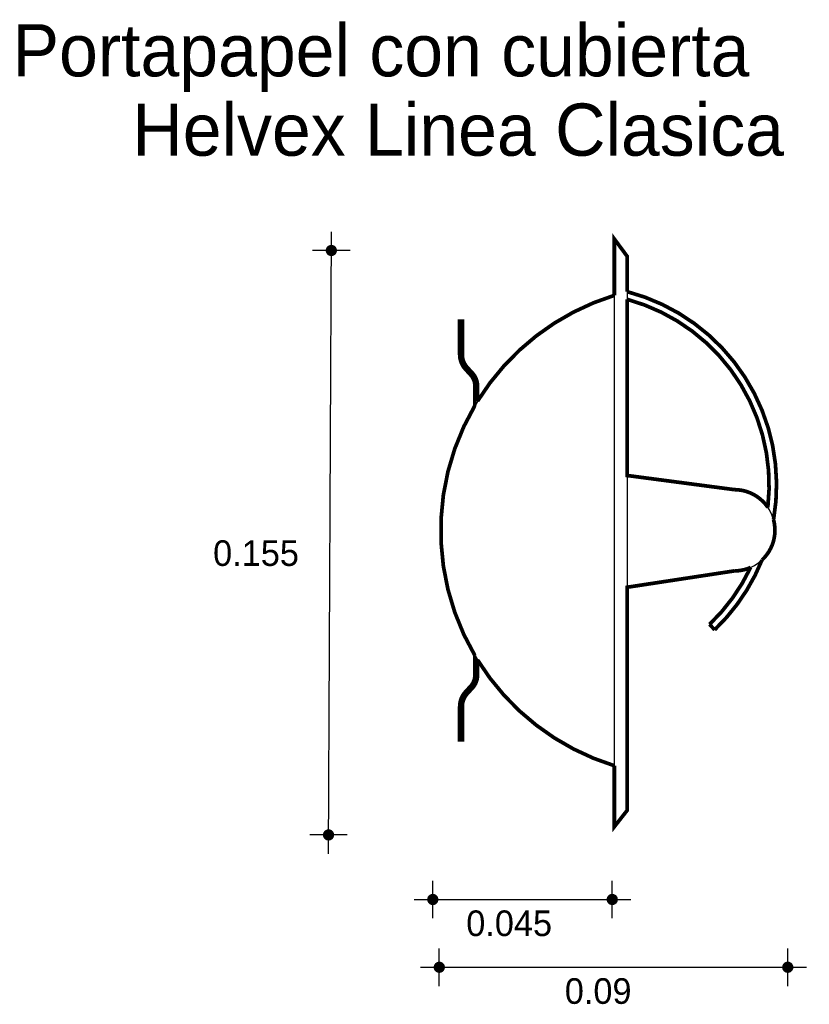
# Model space of a CAD drawing. Extents: x 2.046 to 2.258, y -0.715 to -0.45.
import ezdxf

# ---------------------------------------------------------------- set-up
doc = ezdxf.new("R2010")
doc.units = 0
doc.header["$MEASUREMENT"] = 0
for name, color, linetype in [('BORDE', 2, 'CONTINUOUS'), ('COTAS', 6, 'CONTINUOUS'), ('DIBUJO', 5, 'CONTINUOUS'), ('TEXTO', 4, 'CONTINUOUS')]:
    doc.layers.add(name, color=color, linetype=linetype)

msp = doc.modelspace()

# ---------------------------------------------------------------- linework, layer by layer
at = {"layer": 'BORDE', "const_width": 0.001}
for points in [[(2.209469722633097, -0.6624018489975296), (2.209469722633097, -0.6024608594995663), (2.238240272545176, -0.5980750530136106, 0.1036076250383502), (2.24262381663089, -0.5971568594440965, -0.09188028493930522), (2.231584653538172, -0.6124464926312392), (2.232965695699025, -0.6138931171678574, 0.1066113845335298), (2.245689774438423, -0.5951405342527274, 0.2775544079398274), (2.248788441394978, -0.5843159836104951, 0.3903164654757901), (2.209469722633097, -0.5230265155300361), (2.209469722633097, -0.5135574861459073), (2.205997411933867, -0.508853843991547), (2.205997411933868, -0.5240204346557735, 0.1814129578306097), (2.169240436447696, -0.5524541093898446), (2.169240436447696, -0.5483646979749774, 0.187867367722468), (2.167896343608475, -0.5449137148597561), (2.166501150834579, -0.5433943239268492, -0.187867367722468), (2.165157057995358, -0.5399433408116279), (2.165157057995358, -0.5310041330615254), (2.16444273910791, -0.5310041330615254), (2.16444273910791, -0.5399433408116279, 0.187867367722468), (2.165975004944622, -0.5438774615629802), (2.167370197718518, -0.5453968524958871, -0.187867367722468), (2.168526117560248, -0.5483646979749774), (2.168526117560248, -0.553637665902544, 0.2727604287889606), (2.168526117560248, -0.6208102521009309), (2.168526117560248, -0.6260832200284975, -0.1878673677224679), (2.167370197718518, -0.6290510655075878), (2.165975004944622, -0.6305704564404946, 0.1878673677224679), (2.16444273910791, -0.6345045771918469), (2.16444273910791, -0.6434437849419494), (2.165157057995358, -0.6434437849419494), (2.165157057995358, -0.6345045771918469, -0.1878673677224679), (2.166501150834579, -0.6310535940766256), (2.167896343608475, -0.6295342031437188, 0.1878673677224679), (2.169240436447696, -0.6260832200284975), (2.169240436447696, -0.6219938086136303, 0.1814129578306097), (2.205997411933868, -0.6504274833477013), (2.205997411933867, -0.6668381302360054)], [(2.209469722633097, -0.5724320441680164), (2.238240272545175, -0.5762293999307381, -0.247519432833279), (2.24725387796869, -0.5809826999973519, 0.3707160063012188), (2.209469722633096, -0.5250967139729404)]]:
    msp.add_lwpolyline(points, format="xyb", close=True, dxfattribs=at)
at = {"layer": 'COTAS'}
for p, q in [((2.129202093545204, -0.6740664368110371), (2.129957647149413, -0.5069216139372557)), ((2.13499461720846, -0.5119585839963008), (2.124920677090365, -0.5119585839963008)), ((2.134239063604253, -0.6690294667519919), (2.124165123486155, -0.6690294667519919)), ((2.15721365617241, -0.6914157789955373), (2.15721365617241, -0.6813418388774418)), ((2.205443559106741, -0.6914157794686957), (2.205443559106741, -0.6813418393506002)), ((2.152176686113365, -0.6863788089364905), (2.210480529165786, -0.6863788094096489)), ((2.158965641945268, -0.7096296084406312), (2.158965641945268, -0.6995556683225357)), ((2.252610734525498, -0.7096296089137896), (2.252610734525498, -0.6995556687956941)), ((2.153928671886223, -0.7045926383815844), (2.257647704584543, -0.7045926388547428))]:
    msp.add_line(p, q, dxfattribs=at)
at = {"layer": 'COTAS', "const_width": 0.001511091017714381}
for points in [[(2.129957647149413, -0.51271412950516, 1), (2.129957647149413, -0.5112030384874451, 1)], [(2.129202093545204, -0.6697850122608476, 1), (2.129202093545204, -0.6682739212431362, 1)], [(2.156458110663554, -0.6863788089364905, 1), (2.157969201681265, -0.6863788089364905, 1)], [(2.204688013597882, -0.6863788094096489, 1), (2.206199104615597, -0.6863788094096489, 1)], [(2.158210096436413, -0.7045926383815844, 1), (2.159721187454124, -0.7045926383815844, 1)], [(2.251855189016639, -0.7045926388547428, 1), (2.253366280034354, -0.7045926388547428, 1)]]:
    msp.add_lwpolyline(points, format="xyb", close=True, dxfattribs=at)
at = {"layer": 'DIBUJO'}
for p, q in [((2.205997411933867, -0.508853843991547), (2.205997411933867, -0.6668381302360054)), ((2.205997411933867, -0.508853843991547), (2.209469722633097, -0.5135574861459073)), ((2.209469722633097, -0.5135574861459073), (2.209469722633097, -0.6624018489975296)), ((2.16444273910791, -0.5310041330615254), (2.165157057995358, -0.5310041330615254)), ((2.16444273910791, -0.5310041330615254), (2.16444273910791, -0.5399433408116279)), ((2.165157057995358, -0.5310041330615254), (2.165157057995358, -0.5399433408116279)), ((2.165975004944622, -0.5438774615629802), (2.167370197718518, -0.5453968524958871)), ((2.166501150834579, -0.5433943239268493), (2.167896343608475, -0.5449137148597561)), ((2.168526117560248, -0.5483646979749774), (2.168526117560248, -0.553637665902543)), ((2.169240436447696, -0.5483646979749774), (2.169240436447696, -0.5524541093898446)), ((2.209469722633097, -0.5724320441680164), (2.238240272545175, -0.5762293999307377)), ((2.209469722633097, -0.6024608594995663), (2.238240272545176, -0.5980750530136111)), ((2.231584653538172, -0.6124464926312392), (2.232965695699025, -0.6138931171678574)), ((2.168526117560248, -0.6260832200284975), (2.168526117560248, -0.6208102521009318)), ((2.169240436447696, -0.6260832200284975), (2.169240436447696, -0.6219938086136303)), ((2.165975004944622, -0.6305704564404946), (2.167370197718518, -0.6290510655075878)), ((2.166501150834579, -0.6310535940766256), (2.167896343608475, -0.6295342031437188)), ((2.16444273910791, -0.6434437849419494), (2.16444273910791, -0.6345045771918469)), ((2.165157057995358, -0.6434437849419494), (2.165157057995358, -0.6345045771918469)), ((2.16444273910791, -0.6434437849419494), (2.165157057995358, -0.6434437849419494)), ((2.205997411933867, -0.6668381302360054), (2.209469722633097, -0.6624018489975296))]:
    msp.add_line(p, q, dxfattribs=at)
for centre, radius, start, end in [((2.19585338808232, -0.5750184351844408), 0.05374536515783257, 350.038141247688, 75.32422231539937), ((2.225512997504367, -0.5872239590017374), 0.0661478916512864, 107.1593119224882, 252.8406880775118), ((2.19585338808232, -0.5750184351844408), 0.05174536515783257, 353.3812735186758, 74.7434715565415), ((2.170259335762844, -0.5399433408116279), 0.00581659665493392, 180, 222.5599507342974), ((2.170259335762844, -0.5399433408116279), 0.005102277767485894, 180, 222.5599507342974), ((2.164138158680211, -0.5483646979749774), 0.005102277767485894, 0, 42.55995073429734), ((2.164138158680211, -0.5483646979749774), 0.004387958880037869, 0, 42.55995073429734), ((2.238240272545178, -0.5871522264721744), 0.01092282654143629, 269.9999999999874, 90.00000000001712), ((2.19585338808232, -0.5750184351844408), 0.05374536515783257, 313.6713710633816, 338.0129564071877), ((2.19585338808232, -0.5750184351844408), 0.05174536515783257, 313.6713710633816, 334.6698241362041), ((2.164138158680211, -0.6260832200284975), 0.004387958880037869, 317.4400492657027, 0), ((2.164138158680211, -0.6260832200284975), 0.005102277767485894, 317.4400492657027, 0), ((2.170259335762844, -0.6345045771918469), 0.00581659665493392, 137.4400492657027, 180), ((2.170259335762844, -0.6345045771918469), 0.005102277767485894, 137.4400492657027, 180)]:
    msp.add_arc(centre, radius, start, end, dxfattribs=at)

# ---------------------------------------------------------------- texts
at = {"layer": 'COTAS'}
for s, p in [('0.155', (2.098180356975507, -0.5967363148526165)), ('0.045', (2.166208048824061, -0.6962111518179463)), ('0.09', (2.192693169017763, -0.7144249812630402))]:
    msp.add_text(s, height=0.006890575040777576, dxfattribs=at).set_placement(p)
at = {"layer": 'TEXTO'}
for s, p in [('Portapapel con cubierta', (2.044272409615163, -0.4651603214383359)), ('Helvex Linea Clasica', (2.076485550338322, -0.4864879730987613))]:
    msp.add_text(s, height=0.01402125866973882, dxfattribs=at).set_placement(p)

doc.saveas('drawing.dxf')
